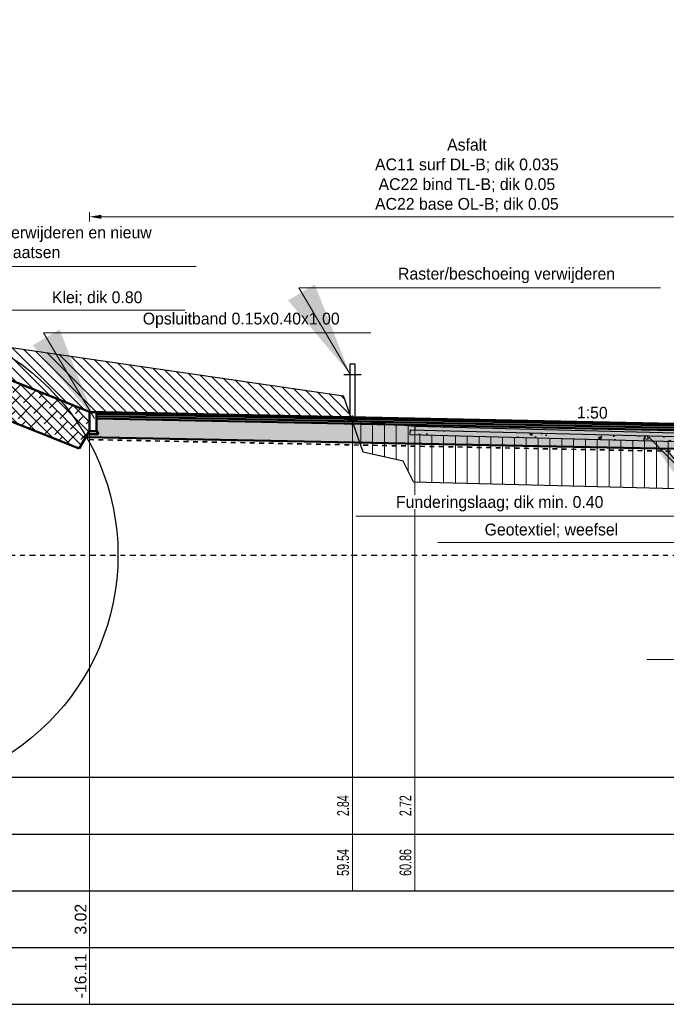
# Model space of a CAD drawing. Header units: metres. Extents: x 132 to 905, y -50 to 63.
# Tile 28 of 86: x 433 to 447, y -48 to -28. Entities that reach past the tile are written whole.
import ezdxf
from ezdxf.enums import TextEntityAlignment as Align

# ---------------------------------------------------------------- set-up
doc = ezdxf.new("R2010")
doc.units = ezdxf.units.M
doc.header["$LTSCALE"] = 0.1
doc.linetypes.add('geotextiel', pattern=[0.2, -0.1, 0.1])
doc.linetypes.add('NAP', pattern=[20, 12.5, -2.5, 2.5, -2.5])
for name, color, linetype in [('702', 1, 'Continuous'), ('DP-BS-RASTER', 255, 'Continuous'), ('DP-Matenbalk', 1, 'Continuous'), ('DP-Matenbalk_bestaandehoogten', 6, 'Continuous'), ('DP-Matenbalk_nwhoogten', 7, 'Continuous'), ('DP-NW-Maatvoering', 7, 'Continuous')]:
    doc.layers.add(name, color=color, linetype=linetype)
for name, color, linetype, lineweight in [('DP-BS-arcering_klei', 253, 'Continuous', 0), ('DP-BS-arcering_slakken', 253, 'Continuous', 25), ('DP-BS-Matenbalk_verlenglijnen', 253, 'Continuous', 0), ('DP-BS-profiel', 2, 'Continuous', 25), ('DP-NAP-lijn', 6, 'NAP', 25), ('DP-NW-arcering_funderingslaag', 211, 'Continuous', 13), ('DP-NW-arcering_grond ontgraven', 1, 'Continuous', 18), ('DP-NW-arcering_klei', 1, 'Continuous', 18), ('DP-NW-Geotextiel', 3, 'geotextiel', 35), ('DP-NW-Matenbalk_verlenglijnen', 135, 'Continuous', 0), ('DP-NW-Profiel', 4, 'Continuous', 50), ('maatvoering-lin', 7, 'Continuous', 20), ('TL-2.5 mm tekst_schaaldp', 7, 'Continuous', 25), ('TL-2.5mm Tekst', 7, 'Continuous', 25), ('TL-5.0mm Tekst', 4, 'Continuous', 50)]:
    doc.layers.add(name, color=color, linetype=linetype, lineweight=lineweight)
doc.layers.add('Hulplijn', color=76, linetype='Continuous', plot=False)
doc.styles.add('Ontwnota-dwp-Bruinissepolder tot Grevelingendam$0$dp-nwhgt', font='StagCAD.ttf', dxfattribs={"height": 0.25})
doc.styles.add('StagCAD', font='StagCAD.ttf')
doc.dimstyles.new('GM-maatvoering', dxfattribs={"dimtxt": 2.5, "dimasz": 2.5, "dimexe": 1, "dimexo": 0, "dimgap": 1, "dimtad": 1, "dimrnd": 0.001, "dimzin": 1, "dimdsep": 46, "dimtxsty": 'StagCAD', "dimcen": 0.09, "dimclrd": 1, "dimclre": 1, "dimclrt": 7, "dimazin": 0, "dimtfac": 1, "dimtix": 1, "dimtmove": 0, "dimatfit": 3, "dimfxl": 1, "dimfxlon": 1, "dimtvp": 0.83, "dimtolj": 1, "dimtzin": 0, "dimlwd": 15, "dimlwe": 15, "dimarcsym": 0})
doc.dimstyles.new('leader 1_100', dxfattribs={"dimscale": 0.1, "dimtxt": 2.5, "dimasz": 2, "dimexe": 0, "dimexo": 0, "dimgap": 1, "dimtad": 1, "dimrnd": 0.001, "dimzin": 1, "dimdsep": 46, "dimtxsty": 'StagCAD', "dimblk": 'RAD_PIJL', "dimcen": 0.09, "dimse1": 1, "dimse2": 1, "dimclrd": 1, "dimclre": 1, "dimclrt": 7, "dimazin": 0, "dimtfac": 1, "dimtix": 1, "dimtmove": 0, "dimatfit": 0, "dimfxl": 1, "dimtvp": 0.83, "dimtolj": 1, "dimtzin": 0, "dimlwd": 15, "dimarcsym": 0})

# ---------------------------------------------------------------- blocks, each defined once
blk = doc.blocks.new('*U74')
at = {"layer": 'DP-Matenbalk'}
for p, q in [((6, -4.7), (60.561, -4.7)), ((6, -5.9), (60.561, -5.9)), ((6, -7.1), (60.561, -7.1)), ((6, -8.3), (60.561, -8.3)), ((6, -9.5), (60.561, -9.5))]:
    blk.add_line(p, q, dxfattribs=at)
at = {"layer": 'TL-2.5 mm tekst_schaaldp', "style": 'StagCAD', "width": 0.96}
blk.add_attdef('SCHAAL', (-0.05, -11.124), '', height=0.25, dxfattribs=at)
at = {"layer": 'TL-2.5mm Tekst', "lineweight": 35, "style": 'StagCAD', "width": 0.96}
blk.add_attdef('GEBIEDDWP', (7.116, -10.535), '', height=0.25, dxfattribs=at)
at = {"layer": 'TL-5.0mm Tekst', "style": 'StagCAD', "width": 0.96}
blk.add_attdef('OMSCHRIJVING', (-0.05, -10.535), '', height=0.5, dxfattribs=at)
blk = doc.blocks.new('123')
at = {"layer": 'DP-BS-RASTER'}
for points in [[(-0.25, -0.25), (0.25, 0.25)], [(0.25, -0.25), (-0.25, 0.25)]]:
    blk.add_lwpolyline(points, dxfattribs=at)
blk = doc.blocks.new('*U68')
at = {"color": 0}
blk.add_line((-0.185, 0.975), (0.185, 0.975), dxfattribs=at)
blk.add_lwpolyline([(-0.05, 0), (-0.05, 1.2), (0.05, 1.2), (0.05, 0)], dxfattribs=at)
blk = doc.blocks.new('*U72')
at = {"layer": 'DP-NAP-lijn'}
blk.add_line((0, 0), (605.61, 0), dxfattribs=at)
at = {"layer": 'DP-NAP-lijn', "style": 'StagCAD'}
blk.add_attdef('NAPLIJN', (6.25, 1), '', height=2.5, dxfattribs=at)
blk = doc.blocks.new('*D190')
at = {"layer": 'Defpoints', "color": 0, "transparency": 16777216}
for p in [(450.352, -31.682), (434.39, -35.81), (450.352, -36.317)]:
    blk.add_point(p, dxfattribs=at)
at = {"layer": 'DP-NW-Maatvoering', "color": 1, "lineweight": 15, "transparency": 16777216}
for p, q in [((434.39, -31.782), (434.39, -31.582)), ((450.352, -31.782), (450.352, -31.582)), ((434.64, -31.682), (450.102, -31.682))]:
    blk.add_line(p, q, dxfattribs=at)
at = {"layer": 'DP-NW-Maatvoering', "color": 1, "transparency": 16777216}
for points in [[(434.64, -31.64), (434.64, -31.724), (434.39, -31.682)], [(450.102, -31.64), (450.102, -31.724), (450.352, -31.682)]]:
    blk.add_solid(points, dxfattribs=at)
at = {"layer": 'DP-NW-Maatvoering', "color": 7, "transparency": 16777216, "insert": (442.371, -30.807), "char_height": 0.25, "attachment_point": 5, "style": 'StagCAD'}
blk.add_mtext('\\A1;Asfalt\\PAC11 surf DL-B; dik 0.035\\PAC22 bind TL-B; dik 0.05\\PAC22 base OL-B; dik 0.05', dxfattribs=at)
blk = doc.blocks.new('Ontwnota-dwp-Bruinissepolder tot Grevelingendam$0$NWHO')
at = {"layer": 'DP-Matenbalk_nwhoogten', "style": 'Ontwnota-dwp-Bruinissepolder tot Grevelingendam$0$dp-nwhgt'}
for tag, p in [('AFSTAND', (0.6, -0.013)), ('HOOGTE', (1.8, -0.013))]:
    blk.add_attdef(tag, text='', height=0.25, dxfattribs=at).set_placement(p, align=Align.BOTTOM_CENTER)
blk = doc.blocks.new('Opsluitband')
at = {"layer": 'DP-NW-Profiel'}
blk.add_lwpolyline([(0, -0.4), (0.15, -0.4), (0.15, 0), (0, 0)], close=True, dxfattribs=at)
blk = doc.blocks.new('RAD_PIJL')
at = {"color": 1, "linetype": 'Continuous'}
blk.add_solid([(-2.828, -0.75), (-2.828, 0.75), (0, 0)], dxfattribs=at)

msp = doc.modelspace()

# ---------------------------------------------------------------- hatches: boundary and pattern name
at = {"layer": 'DP-BS-arcering_klei'}
h = msp.add_hatch(dxfattribs=at)
h.set_pattern_fill('_U', color=251, scale=0.25, angle=90, pattern_type=0)
h.set_pattern_definition([(90, (504.87742, -25), (-0.25, -1e-16), [])])
h.paths.add_polyline_path([(430.788, -34.842), (429.996, -34.051), (427.116, -34.083), (425.65, -34.478), (425.65, -35.514), (428.026, -34.873)])
h.paths.add_polyline_path([(439.948, -35.992), (440.179, -36.658), (441.021, -36.848), (441.242, -37.29), (450.818, -37.523), (460.175, -40.669), (460.175, -40.142), (449.401, -36.519), (449.465, -36.33), (448.708, -36.301), (448.706, -36.381), (448.806, -36.383), (448.804, -36.483), (441.168, -36.288), (441.17, -36.188), (441.27, -36.19), (441.272, -36.11), (439.953, -35.993)])
at = {"layer": 'DP-BS-arcering_slakken'}
h = msp.add_hatch(dxfattribs=at)
h.set_pattern_fill('AR-CONC', color=251, scale=0.004)
h.set_pattern_definition([(50, (72.56724, 25.91), (0.7287387, -0.0637563), [0.0762, -0.8382]), (355, (72.5672, 25.91), (-0.1409737, 0.7642274), [0.06096, -0.6705623]), (100.45144, (72.628, 25.9047), (0.587765, 0.700471), [0.06476, -0.712361]), (46.1842, (72.5672, 26.1132), (1.0843162, -0.1681693), [0.1143, -1.2573]), (96.63556, (72.6576, 26.0992), (0.9496165, 0.9897045), [0.09714, -1.0685424]), (351.18415, (72.5672, 26.1132), (0.9496165, 0.9897045), [0.09144, -1.005839]), (21, (72.66884, 26.0624), (0.6064576, -0.4090608), [0.0762, -0.8382]), (326, (72.6688, 26.0624), (0.2472081, 0.7367519), [0.06096, -0.67056]), (71.45144, (72.7194, 26.0283), (0.8536657, 0.3276911), [0.06476, -0.7123598]), (37.5, (72.56724, 25.91), (0.01235441, 0.33822016), [0, -0.662432, 0, -0.68072, 0, -0.6731]), (7.5, (72.56724, 25.91), (0.26727865, 0.4007223), [0, -0.388112, 0, -0.647192, 0, -0.25654]), (327.5, (72.34067, 25.91), (0.54236238, -0.02291498), [0, -0.254, 0, -0.79248, 0, -1.05156]), (317.5, (72.23907, 25.91), (0.5925167, 0.10170596), [0, -0.3302, 0, -0.526288, 0, -0.74676])])
h.paths.add_polyline_path([(441.17, -36.188), (441.168, -36.288), (448.803, -36.483), (448.806, -36.383)])
at = {"layer": 'DP-NW-arcering_funderingslaag'}
h = msp.add_hatch(dxfattribs=at)
h.set_pattern_fill('TRIANG', color=256, scale=0.2, angle=45)
h.set_pattern_definition([(105, (73.80185, 0.017), (-0.18400887, 0.04930503), [0.09525, -0.09525]), (165, (73.80185, 0.017), (-0.13470384, -0.13470384), [0.09525, -0.09525]), (45, (73.70985, 0.04166), (-0.04930503, 0.18400887), [0.09525, -0.09525])])
h.paths.add_polyline_path([(450.272, -36.661), (450.68, -36.671), (450.536, -36.598), (450.309, -36.598), (450.347, -36.532), (450.35, -36.263), (434.54, -35.945), (434.54, -36.21), (434.579, -36.276), (434.351, -36.276), (434.313, -36.343)])
at = {"layer": 'DP-NW-arcering_grond ontgraven'}
h = msp.add_hatch(dxfattribs=at)
h.set_pattern_fill('_USER', color=256, scale=0.15, angle=135, pattern_type=0)
h.set_pattern_definition([(135, (891.01893, 11.31068), (-0.106066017, -0.106066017), [])])
h.paths.add_polyline_path([(429.996, -34.051), (434.39, -35.81), (439.903, -35.92), (439.903, -35.862), (439.765, -35.466)])
h.paths.add_polyline_path([(431.859, -34.756), (432.555, -35.035), (432.695, -34.687), (431.998, -34.408)], flags=24)
at = {"layer": 'DP-NW-arcering_klei', "linetype": 'Continuous'}
h = msp.add_hatch(dxfattribs=at)
h.set_pattern_fill('KLEI_AANVULLEN', color=256, scale=0.05, angle=90, pattern_type=2)
h.set_pattern_definition([(135, (432.82699, -35.78549), (-0.1104854, -0.1104854), []), (225, (432.82699, -35.78549), (-0.1104854, -0.3314563), [0.390625, -0.234375])])
h.paths.add_polyline_path([(429.996, -34.051), (427.9, -34.074), (434.172, -36.584), (434.39, -36.21), (434.39, -35.81)])

# ---------------------------------------------------------------- linework, layer by layer
at = {"layer": 'DP-BS-Matenbalk_verlenglijnen'}
for p, q in [((439.953, -35.993), (439.953, -45.934)), ((441.272, -36.11), (441.272, -45.934))]:
    msp.add_line(p, q, dxfattribs=at)
for points in [[(439.953, -35.993, 0), (439.953, -35.993, 0)], [(441.272, -36.11, 0), (441.272, -36.11, 0)], [(441.272, -36.11, 0), (441.272, -36.11, 0)]]:
    msp.add_polyline3d(points, dxfattribs=at)
at = {"layer": 'DP-BS-profiel', "color": 1}
for p, q in [((429.996, -34.051), (439.765, -35.466)), ((440.179, -36.658), (439.765, -35.466)), ((439.953, -35.993), (441.272, -36.11)), ((441.171, -36.188), (441.168, -36.288)), ((441.171, -36.188), (448.806, -36.383)), ((441.272, -36.11), (441.271, -36.19)), ((441.272, -36.11), (448.708, -36.301)), ((441.168, -36.288), (448.804, -36.483)), ((441.021, -36.848), (440.179, -36.658)), ((441.242, -37.29), (441.021, -36.848)), ((441.242, -37.29), (441.021, -36.848)), ((441.242, -37.29), (450.818, -37.523))]:
    msp.add_line(p, q, dxfattribs=at)
at = {"layer": 'DP-NW-Geotextiel', "ltscale": 10}
msp.add_line((450.679, -36.72), (434.329, -36.393), dxfattribs=at)
at = {"layer": 'DP-NW-Matenbalk_verlenglijnen'}
msp.add_line((434.39, -35.81), (434.39, -48.334), dxfattribs=at)
at = {"layer": 'DP-NW-Profiel'}
for p, q in [((427.9, -34.074), (434.172, -36.584)), ((429.996, -34.051), (434.39, -35.81)), ((434.39, -35.945), (434.388, -35.945)), ((450.497, -36.132), (434.39, -35.81)), ((450.347, -36.264), (434.54, -35.948)), ((434.39, -36.21), (434.172, -36.584)), ((434.54, -36.21), (434.579, -36.276)), ((450.68, -36.671), (434.313, -36.343)), ((434.579, -36.276), (434.351, -36.276))]:
    msp.add_line(p, q, dxfattribs=at)
at = {"layer": 'DP-NW-Profiel', "color": 3}
for p, q in [((434.39, -35.895), (434.389, -35.895)), ((434.39, -35.845), (434.39, -35.845)), ((450.347, -36.164), (434.54, -35.848)), ((450.346, -36.214), (434.54, -35.898))]:
    msp.add_line(p, q, dxfattribs=at)
at = {"layer": 'Hulplijn'}
msp.add_circle((429.996, -38.834), 4.998, dxfattribs=at)

# ---------------------------------------------------------------- block references
at = {"layer": '702', "xscale": 0.3, "yscale": 0.3, "zscale": 0.3, "rotation": 314.999999}
msp.add_blockref('123', (439.953, -35.993), dxfattribs=at)
at = {"layer": 'DP-BS-profiel', "color": 1}
msp.add_blockref('*U68', (439.953, -35.993), dxfattribs=at)
at = {"layer": 'DP-Matenbalk'}
msp.add_blockref('*U74', (417.398, -38.834), dxfattribs=at)
at = {"layer": 'DP-Matenbalk_nwhoogten', "rotation": 90}
msp.add_blockref('Ontwnota-dwp-Bruinissepolder tot Grevelingendam$0$NWHO', (434.39, -48.334), dxfattribs=at).add_auto_attribs({'AFSTAND': '-16.11', 'HOOGTE': '3.02'})
at = {"layer": 'DP-NAP-lijn', "xscale": 0.1, "yscale": 0.1, "zscale": 0.1}
msp.add_blockref('*U72', (417.398, -38.834), dxfattribs=at)
at = {"layer": 'DP-NW-Profiel'}
msp.add_blockref('Opsluitband', (434.39, -35.813), dxfattribs=at)

# ---------------------------------------------------------------- texts
at = {"layer": 'DP-Matenbalk_bestaandehoogten', "width": 0.68}
for s, p in [('2.84', (439.953, -44.134)), ('2.72', (441.272, -44.134)), ('59.54', (439.953, -45.334)), ('60.86', (441.272, -45.334))]:
    msp.add_text(s, height=0.25, rotation=90, dxfattribs=at).set_placement(p, align=Align.BOTTOM_CENTER)
at = {"layer": 'maatvoering-lin', "style": 'StagCAD'}
msp.add_text('1:50', height=0.25, rotation=358.8542, dxfattribs=at).set_placement((445.019, -36.022), align=Align.BOTTOM_CENTER)

# ---------------------------------------------------------------- dimensions: what is measured, and where the dimension line sits
at = {"layer": 'DP-NW-Maatvoering'}
dim = msp.add_linear_dim(base=(450.352, -31.682), p1=(434.39, -35.81), p2=(450.352, -36.317), text='Asfalt\\PAC11 surf DL-B; dik 0.035\\PAC22 bind TL-B; dik 0.05\\PAC22 base OL-B; dik 0.05', dimstyle='GM-maatvoering', dxfattribs=at)
dim.commit()
dim.dimension.update_dxf_attribs({"geometry": '*D190', "text_midpoint": (442.371, -30.807)})

# ---------------------------------------------------------------- leaders
at = {"layer": 'DP-NW-Maatvoering', "annotation_type": 0, "has_hookline": 1}
for points, dimstyle, override, hookline_direction, text_width in [([(432.577, -35.469), (431.497, -33.655), (433.497, -33.655)], 'leader 1_100', {"dimscale": 0, "dimgap": 1, "dimtad": 1}, 0, 1.913), ([(434.499, -35.949), (433.418, -34.135), (435.418, -34.135)], 'leader 1_100', {"dimscale": 0, "dimgap": 1, "dimtad": 1}, 0, 3.925), ([(446.216, -36.34), (447.857, -38.012), (445.357, -38.012)], 'GM-maatvoering', {"dimscale": 0, "dimgap": 1, "dimtad": 1}, 1, 4.337), ([(454.44, -38.599), (455.71, -41.04), (453.21, -41.04)], 'GM-maatvoering', {"dimscale": 0}, 1, 6.037)]:
    msp.add_leader(points, dimstyle=dimstyle, override=override, dxfattribs=dict(at, hookline_direction=hookline_direction, text_width=text_width))

# ---------------------------------------------------------------- next in the draw order: texts
at = {"layer": 'DP-NW-Maatvoering', "color": 7, "char_height": 0.25, "style": 'StagCAD', "bg_fill": 3, "box_fill_scale": 1.1, "bg_fill_color": 256, "bg_fill_transparency": 0}
for s, insert, attachment_point in [('\\A1;Klei; dik 0.80', (433.597, -33.555), 7), ('Funderingslaag; dik min. 0.40', (445.257, -37.912), 9)]:
    msp.add_mtext(s, dxfattribs=dict(at, insert=insert, attachment_point=attachment_point))

# ---------------------------------------------------------------- next in the draw order: texts
at = {"layer": 'DP-NW-Maatvoering', "color": 7, "insert": (435.518, -34.035), "char_height": 0.25, "attachment_point": 7, "style": 'StagCAD', "bg_fill": 3, "box_fill_scale": 1.1, "bg_fill_color": 256, "bg_fill_transparency": 0}
msp.add_mtext('Opsluitband 0.15x0.40x1.00', dxfattribs=at)

# ---------------------------------------------------------------- next in the draw order: leaders
at = {"layer": 'DP-NW-Maatvoering', "annotation_type": 0, "has_hookline": 1}
for points, dimstyle, hookline_direction, text_width in [([(430.635, -33.455), (429.073, -32.731), (431.073, -32.731)], 'leader 1_100', 0, 4.575), ([(446.623, -36.639), (448.171, -38.567), (445.671, -38.567)], 'GM-maatvoering', 1, 2.913)]:
    msp.add_leader(points, dimstyle=dimstyle, override={"dimscale": 0, "dimgap": 1, "dimtad": 1}, dxfattribs=dict(at, hookline_direction=hookline_direction, text_width=text_width))

# ---------------------------------------------------------------- next in the draw order: texts
at = {"layer": 'DP-NW-Maatvoering', "color": 7, "char_height": 0.25, "style": 'StagCAD', "bg_fill": 3, "box_fill_scale": 1.1, "bg_fill_color": 256, "bg_fill_transparency": 0}
for s, insert, attachment_point in [('Hekwerk verwijderen en nieuw\\Phekwerk plaatsen', (431.173, -32.631), 7), ('Geotextiel; weefsel', (445.571, -38.467), 9)]:
    msp.add_mtext(s, dxfattribs=dict(at, insert=insert, attachment_point=attachment_point))

# ---------------------------------------------------------------- next in the draw order: leaders
at = {"layer": 'DP-NW-Maatvoering', "annotation_type": 0, "has_hookline": 1, "hookline_direction": 0, "text_width": 4.65}
msp.add_leader([(439.896, -35.001), (438.815, -33.186), (440.815, -33.186)], dimstyle='leader 1_100', override={"dimscale": 0, "dimgap": 1, "dimtad": 1}, dxfattribs=at)

# ---------------------------------------------------------------- next in the draw order: texts
at = {"layer": 'DP-NW-Maatvoering', "color": 7, "insert": (440.915, -33.086), "char_height": 0.25, "attachment_point": 7, "style": 'StagCAD', "bg_fill": 3, "box_fill_scale": 1.1, "bg_fill_color": 256, "bg_fill_transparency": 0}
msp.add_mtext('Raster/beschoeing verwijderen', dxfattribs=at)

doc.saveas('drawing.dxf')
